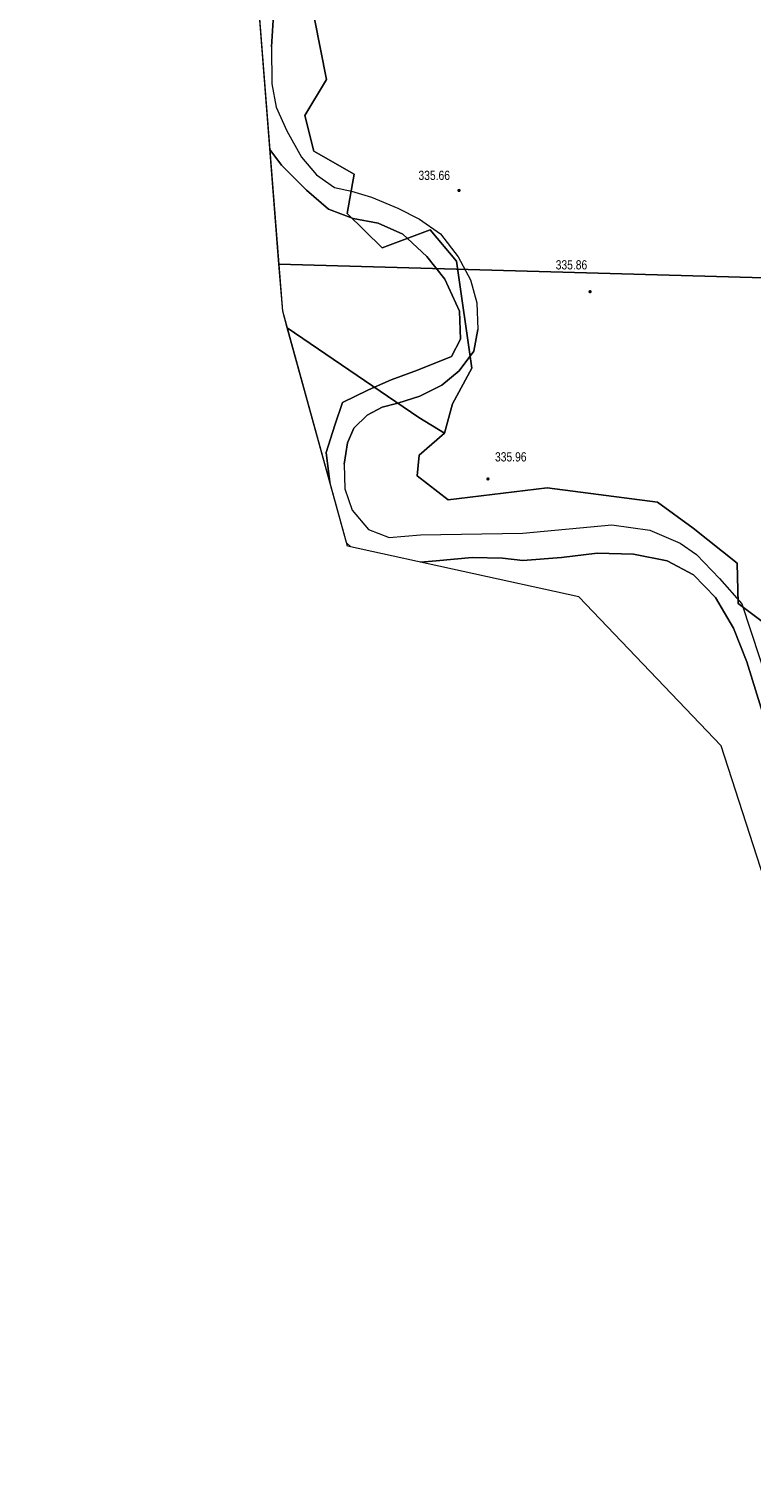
# Model space of a CAD drawing. Header units: metres. Extents: x 345144 to 348639, y 5629211 to 5635235.
# Tile 7 of 256: x 346437 to 346490, y 5629888 to 5629995. Entities that reach past the tile are written whole.
import ezdxf

# ---------------------------------------------------------------- set-up
doc = ezdxf.new("R2010")
doc.units = ezdxf.units.M
doc.header["$MEASUREMENT"] = 0
for name, color, linetype in [('028 Geländeform', 7, 'Continuous'), ('028 Geländeform Ausg.', 7, 'Continuous'), ('081-083 Topographie', 7, 'Continuous'), ('AX Flurstück', 7, 'Continuous'), ('Blatt', 7, 'Continuous'), ('Definitionslinie', 7, 'Continuous'), ('Gemeinde Lokation', 7, 'Continuous'), ('Ortsteil Lokation', 7, 'Continuous')]:
    doc.layers.add(name, color=color, linetype=linetype)
doc.styles.add('ARIAL', font='arial.ttf', dxfattribs={"height": 1})

# ---------------------------------------------------------------- blocks, each defined once
blk = doc.blocks.new('alk_043x_nrw')
h = blk.add_hatch(color=7)
edge = h.paths.add_edge_path(flags=0)
edge.add_arc((0, 0), 1, 180, 360, ccw=False)
edge.add_arc((0, 0), 1, 0, 180, ccw=False)

msp = doc.modelspace()

# ---------------------------------------------------------------- linework, layer by layer
at = {"layer": '081-083 Topographie', "color": 7, "linetype": 'Continuous', "lineweight": 5, "flags": 128}
for points in [[(346454.582, 5629995.814), (346454.435, 5629993.466), (346454.435, 5629993.466), (346454.452, 5629990.77), (346454.452, 5629990.77), (346454.768, 5629989.053), (346454.768, 5629989.053), (346455.573, 5629987.307), (346455.573, 5629987.307), (346456.633, 5629985.382), (346456.633, 5629985.382), (346457.735, 5629984.094), (346457.735, 5629984.094), (346459.055, 5629983.169), (346459.055, 5629983.169), (346460.299, 5629982.901), (346460.299, 5629982.901), (346461.761, 5629982.451), (346461.761, 5629982.451), (346463.698, 5629981.646), (346463.698, 5629981.646), (346465.271, 5629980.849), (346465.271, 5629980.849), (346466.826, 5629979.763), (346466.826, 5629979.763), (346468.115, 5629978.086), (346468.115, 5629978.086), (346469.009, 5629976.401), (346469.009, 5629976.401), (346469.488, 5629974.714), (346469.488, 5629974.714), (346469.558, 5629972.777), (346469.558, 5629972.777), (346469.251, 5629971.191), (346469.251, 5629971.191), (346468.189, 5629969.738), (346468.189, 5629969.738), (346466.915, 5629968.682), (346466.915, 5629968.682), (346465.313, 5629967.877), (346465.313, 5629967.877), (346463.689, 5629967.373), (346463.689, 5629967.373), (346462.538, 5629967.082), (346462.538, 5629967.082), (346461.459, 5629966.488), (346461.459, 5629966.488), (346460.482, 5629965.555), (346460.482, 5629965.555), (346460.014, 5629964.457), (346460.014, 5629964.457), (346459.773, 5629962.911), (346459.773, 5629962.911), (346459.803, 5629961.101), (346459.803, 5629961.101), (346460.343, 5629959.541), (346460.343, 5629959.541), (346461.541, 5629958.118), (346461.541, 5629958.118), (346463.066, 5629957.541), (346463.066, 5629957.541), (346465.354, 5629957.744), (346465.354, 5629957.744), (346472.845, 5629957.856), (346472.845, 5629957.856), (346479.381, 5629958.456), (346479.381, 5629958.456), (346482.161, 5629958.066), (346482.161, 5629958.066), (346484.38, 5629957.121), (346484.38, 5629957.121), (346485.567, 5629956.287), (346485.567, 5629956.287), (346487.259, 5629954.538), (346487.259, 5629954.538), (346488.897, 5629952.689), (346488.897, 5629952.689), (346498.075, 5629924.797)], [(346458.70687, 5629961.594495), (346458.441, 5629963.751), (346458.441, 5629963.751), (346459.09, 5629965.752), (346459.09, 5629965.752), (346459.63, 5629967.413), (346459.63, 5629967.413), (346461.487, 5629968.33), (346461.487, 5629968.33), (346461.973, 5629968.539), (346461.973, 5629968.539), (346463.198, 5629969.071), (346463.198, 5629969.071), (346465.143, 5629969.802), (346465.143, 5629969.802), (346467.632, 5629970.802), (346467.632, 5629970.802), (346468.281, 5629972.054), (346468.281, 5629972.054), (346468.214, 5629974.114), (346468.214, 5629974.114), (346467.132, 5629976.449), (346467.132, 5629976.449), (346465.818, 5629978.122), (346465.818, 5629978.122), (346464.394, 5629979.437), (346464.394, 5629979.437), (346464.052, 5629979.753), (346464.052, 5629979.753), (346462.249, 5629980.548), (346462.249, 5629980.548), (346460.43, 5629980.885), (346460.43, 5629980.885), (346458.625, 5629981.569), (346458.625, 5629981.569), (346457.008, 5629982.977), (346457.008, 5629982.977), (346455.174, 5629984.8), (346455.174, 5629984.8), (346454.327151, 5629985.944909)], [(346454.327151, 5629985.944909), (346455.174, 5629984.8), (346455.174, 5629984.8), (346457.008, 5629982.977), (346457.008, 5629982.977), (346458.625, 5629981.569), (346458.625, 5629981.569), (346460.43, 5629980.885), (346460.43, 5629980.885), (346462.249, 5629980.548), (346462.249, 5629980.548), (346464.052, 5629979.753), (346464.052, 5629979.753), (346464.394, 5629979.437), (346464.394, 5629979.437), (346465.818, 5629978.122), (346465.818, 5629978.122), (346467.132, 5629976.449), (346467.132, 5629976.449), (346468.214, 5629974.114), (346468.214, 5629974.114), (346468.281, 5629972.054), (346468.281, 5629972.054), (346467.632, 5629970.802), (346467.632, 5629970.802), (346465.143, 5629969.802), (346465.143, 5629969.802), (346463.198, 5629969.071), (346463.198, 5629969.071), (346461.973, 5629968.539), (346461.973, 5629968.539), (346461.487, 5629968.33), (346461.487, 5629968.33), (346459.63, 5629967.413), (346459.63, 5629967.413), (346459.09, 5629965.752), (346459.09, 5629965.752), (346458.441, 5629963.751), (346458.441, 5629963.751), (346458.70687, 5629961.594495)], [(346460.243985, 5629956.842998), (346459.933334, 5629957.145108)], [(346459.933334, 5629957.145108), (346460.243985, 5629956.842998)], [(346497.675, 5629921.285), (346489.267, 5629948.428), (346489.267, 5629948.428), (346488.294, 5629950.901), (346488.294, 5629950.901), (346486.96, 5629953.133), (346486.96, 5629953.133), (346485.363, 5629954.794), (346485.363, 5629954.794), (346483.418, 5629955.823), (346483.418, 5629955.823), (346480.949, 5629956.307), (346480.949, 5629956.307), (346478.308, 5629956.401), (346478.308, 5629956.401), (346475.684, 5629956.081), (346475.684, 5629956.081), (346472.848, 5629955.856), (346472.848, 5629955.856), (346471.357, 5629956.028), (346471.357, 5629956.028), (346469.145, 5629956.082), (346469.145, 5629956.082), (346466.508, 5629955.818), (346466.508, 5629955.818), (346465.356008, 5629955.723301)], [(346465.356008, 5629955.723301), (346466.508, 5629955.818), (346466.508, 5629955.818), (346469.145, 5629956.082), (346469.145, 5629956.082), (346471.357, 5629956.028), (346471.357, 5629956.028), (346472.848, 5629955.856), (346472.848, 5629955.856), (346475.684, 5629956.081), (346475.684, 5629956.081), (346478.308, 5629956.401), (346478.308, 5629956.401), (346480.949, 5629956.307), (346480.949, 5629956.307), (346483.418, 5629955.823), (346483.418, 5629955.823), (346485.363, 5629954.794), (346485.363, 5629954.794), (346486.96, 5629953.133), (346486.96, 5629953.133), (346488.294, 5629950.901), (346488.294, 5629950.901), (346489.267, 5629948.428), (346489.267, 5629948.428), (346497.675, 5629921.285)]]:
    msp.add_lwpolyline(points, dxfattribs=at)
at = {"layer": 'AX Flurstück', "color": 8, "linetype": 'Continuous', "lineweight": 13, "true_color": 0x808080, "flags": 128}
for points in [[(346465.228, 5629966.33), (346455.594, 5629972.887), (346455.257, 5629974.11), (346452.693, 5630006.744)], [(346490.778, 5629951.089), (346488.629, 5629952.701), (346488.551, 5629955.667), (346485.335, 5629958.224), (346482.708, 5629960.128), (346474.635, 5629961.17), (346467.38, 5629960.287), (346465.104, 5629962.059), (346465.245, 5629963.559), (346467.115, 5629965.17), (346467.69, 5629967.33), (346469.112, 5629969.933), (346467.987, 5629977.77), (346466.068, 5629980.063), (346462.543, 5629978.743), (346459.978, 5629981.274), (346460.489, 5629984.131), (346457.537, 5629985.822), (346456.889, 5629988.45), (346458.467, 5629991.078), (346457.593, 5629995.529)], [(346457.593, 5629995.529), (346458.467, 5629991.078), (346456.889, 5629988.45), (346457.537, 5629985.822), (346460.489, 5629984.131), (346459.978, 5629981.274), (346462.543, 5629978.743), (346466.068, 5629980.063), (346467.987, 5629977.77), (346469.112, 5629969.933), (346467.69, 5629967.33), (346467.115, 5629965.17), (346465.228, 5629966.33)], [(346493.949, 5629921.976), (346487.385, 5629942.29), (346476.963, 5629953.181), (346460.002, 5629956.896), (346455.594, 5629972.887), (346465.228, 5629966.33), (346467.115, 5629965.17), (346465.245, 5629963.559), (346465.104, 5629962.059), (346467.38, 5629960.287), (346474.635, 5629961.17), (346482.708, 5629960.128), (346485.335, 5629958.224), (346488.551, 5629955.667), (346488.629, 5629952.701), (346490.778, 5629951.089)]]:
    msp.add_lwpolyline(points, dxfattribs=at)
at = {"layer": 'Blatt', "color": 205, "linetype": 'Continuous', "lineweight": 5, "true_color": 0x873099, "flags": 128}
for points in [[(346846.805, 5629966.53), (346454.986, 5629977.564), (346452.693, 5630006.744), (346471.994, 5630041.761), (346439.525, 5630053.22), (346454.762, 5630069.712), (346455.132, 5630094.412), (346446.352, 5630127.723), (346437.277, 5630138.232), (346436.676, 5630185.787), (346463.512, 5630222.721), (346465.195, 5630227.353), (346853.841, 5630216.41), (346846.805, 5629966.53)], [(346455.257, 5629974.11), (346454.986, 5629977.564), (346846.805, 5629966.53), (346839.768, 5629716.655), (346545.423, 5629724.944), (346553.009, 5629741.407), (346555.722, 5629759.179), (346542.586, 5629803.842), (346517.253, 5629886.745), (346507.207, 5629901.793), (346493.949, 5629921.976), (346487.385, 5629942.29), (346476.963, 5629953.181), (346460.002, 5629956.896), (346455.257, 5629974.11)]]:
    msp.add_lwpolyline(points, dxfattribs=at)
at = {"layer": 'Definitionslinie', "color": 7, "linetype": 'Continuous', "lineweight": 5, "flags": 128}
for points in [[(346454.435, 5629993.466), (346454.582, 5629995.814)], [(346454.435, 5629993.466), (346454.452, 5629990.77)], [(346454.452, 5629990.77), (346454.768, 5629989.053)], [(346454.768, 5629989.053), (346455.573, 5629987.307)], [(346455.573, 5629987.307), (346456.633, 5629985.382)], [(346454.327151, 5629985.944909), (346455.174, 5629984.8)], [(346454.327151, 5629985.944909), (346455.174, 5629984.8)], [(346456.633, 5629985.382), (346457.735, 5629984.094)], [(346455.174, 5629984.8), (346457.008, 5629982.977)], [(346455.174, 5629984.8), (346457.008, 5629982.977)], [(346457.735, 5629984.094), (346459.055, 5629983.169)], [(346459.055, 5629983.169), (346460.299, 5629982.901)], [(346457.008, 5629982.977), (346458.625, 5629981.569)], [(346457.008, 5629982.977), (346458.625, 5629981.569)], [(346460.299, 5629982.901), (346461.761, 5629982.451)], [(346461.761, 5629982.451), (346463.698, 5629981.646)], [(346458.625, 5629981.569), (346460.43, 5629980.885)], [(346458.625, 5629981.569), (346460.43, 5629980.885)], [(346463.698, 5629981.646), (346465.271, 5629980.849)], [(346460.43, 5629980.885), (346462.249, 5629980.548)], [(346460.43, 5629980.885), (346462.249, 5629980.548)], [(346462.249, 5629980.548), (346464.052, 5629979.753)], [(346462.249, 5629980.548), (346464.052, 5629979.753)], [(346465.271, 5629980.849), (346466.826, 5629979.763)], [(346464.052, 5629979.753), (346464.394, 5629979.437)], [(346464.052, 5629979.753), (346464.394, 5629979.437), (346464.394, 5629979.437), (346465.818, 5629978.122)], [(346464.394, 5629979.437), (346465.818, 5629978.122)], [(346466.826, 5629979.763), (346468.115, 5629978.086)], [(346465.818, 5629978.122), (346467.132, 5629976.449)], [(346465.818, 5629978.122), (346467.132, 5629976.449)], [(346468.115, 5629978.086), (346469.009, 5629976.401)], [(346467.132, 5629976.449), (346468.214, 5629974.114)], [(346467.132, 5629976.449), (346468.214, 5629974.114)], [(346469.009, 5629976.401), (346469.488, 5629974.714)], [(346469.488, 5629974.714), (346469.558, 5629972.777)], [(346468.214, 5629974.114), (346468.281, 5629972.054)], [(346468.214, 5629974.114), (346468.281, 5629972.054)], [(346469.251, 5629971.191), (346469.558, 5629972.777)], [(346467.632, 5629970.802), (346468.281, 5629972.054)], [(346467.632, 5629970.802), (346468.281, 5629972.054)], [(346465.143, 5629969.802), (346467.632, 5629970.802)], [(346465.143, 5629969.802), (346467.632, 5629970.802)], [(346468.189, 5629969.738), (346469.251, 5629971.191)], [(346463.198, 5629969.071), (346465.143, 5629969.802)], [(346463.198, 5629969.071), (346465.143, 5629969.802)], [(346466.915, 5629968.682), (346468.189, 5629969.738)], [(346459.63, 5629967.413), (346461.487, 5629968.33)], [(346459.63, 5629967.413), (346461.487, 5629968.33)], [(346461.487, 5629968.33), (346461.973, 5629968.539)], [(346461.487, 5629968.33), (346461.973, 5629968.539)], [(346461.973, 5629968.539), (346463.198, 5629969.071)], [(346461.973, 5629968.539), (346463.198, 5629969.071)], [(346465.313, 5629967.877), (346466.915, 5629968.682)], [(346459.09, 5629965.752), (346459.63, 5629967.413)], [(346459.09, 5629965.752), (346459.63, 5629967.413)], [(346462.538, 5629967.082), (346463.689, 5629967.373)], [(346463.689, 5629967.373), (346465.313, 5629967.877)], [(346460.482, 5629965.555), (346461.459, 5629966.488)], [(346461.459, 5629966.488), (346462.538, 5629967.082)], [(346458.441, 5629963.751), (346459.09, 5629965.752)], [(346458.441, 5629963.751), (346459.09, 5629965.752)], [(346460.014, 5629964.457), (346460.482, 5629965.555)], [(346459.773, 5629962.911), (346460.014, 5629964.457)], [(346458.441, 5629963.751), (346458.70687, 5629961.594495)], [(346458.441, 5629963.751), (346458.70687, 5629961.594495)], [(346459.773, 5629962.911), (346459.803, 5629961.101)], [(346459.803, 5629961.101), (346460.343, 5629959.541)], [(346460.343, 5629959.541), (346461.541, 5629958.118)], [(346461.541, 5629958.118), (346463.066, 5629957.541)], [(346463.066, 5629957.541), (346465.354, 5629957.744)], [(346465.354, 5629957.744), (346472.845, 5629957.856)], [(346472.845, 5629957.856), (346479.381, 5629958.456)], [(346479.381, 5629958.456), (346482.161, 5629958.066)], [(346482.161, 5629958.066), (346484.38, 5629957.121)], [(346459.933334, 5629957.145108), (346460.243985, 5629956.842998)], [(346459.933334, 5629957.145108), (346460.243985, 5629956.842998)], [(346484.38, 5629957.121), (346485.567, 5629956.287)], [(346465.356008, 5629955.723301), (346466.508, 5629955.818)], [(346465.356008, 5629955.723301), (346466.508, 5629955.818)], [(346466.508, 5629955.818), (346469.145, 5629956.082)], [(346466.508, 5629955.818), (346469.145, 5629956.082)], [(346469.145, 5629956.082), (346471.357, 5629956.028)], [(346469.145, 5629956.082), (346471.357, 5629956.028)], [(346471.357, 5629956.028), (346472.848, 5629955.856)], [(346471.357, 5629956.028), (346472.848, 5629955.856)], [(346472.848, 5629955.856), (346475.684, 5629956.081)], [(346472.848, 5629955.856), (346475.684, 5629956.081)], [(346475.684, 5629956.081), (346478.308, 5629956.401)], [(346475.684, 5629956.081), (346478.308, 5629956.401)], [(346478.308, 5629956.401), (346480.949, 5629956.307)], [(346478.308, 5629956.401), (346480.949, 5629956.307)], [(346480.949, 5629956.307), (346483.418, 5629955.823)], [(346480.949, 5629956.307), (346483.418, 5629955.823)], [(346483.418, 5629955.823), (346485.363, 5629954.794)], [(346483.418, 5629955.823), (346485.363, 5629954.794)], [(346485.567, 5629956.287), (346487.259, 5629954.538)], [(346485.363, 5629954.794), (346486.96, 5629953.133)], [(346485.363, 5629954.794), (346486.96, 5629953.133)], [(346487.259, 5629954.538), (346488.897, 5629952.689)], [(346486.96, 5629953.133), (346488.294, 5629950.901)], [(346486.96, 5629953.133), (346488.294, 5629950.901)], [(346488.897, 5629952.689), (346498.075, 5629924.797)], [(346488.294, 5629950.901), (346489.267, 5629948.428)], [(346488.294, 5629950.901), (346489.267, 5629948.428)], [(346489.267, 5629948.428), (346497.675, 5629921.285)], [(346489.267, 5629948.428), (346497.675, 5629921.285)]]:
    msp.add_lwpolyline(points, dxfattribs=at)
at = {"layer": 'Gemeinde Lokation', "color": 7, "linetype": 'Continuous', "lineweight": 5, "flags": 128}
msp.add_lwpolyline([(346524.725, 5629585.077), (346530.715, 5629655.947), (346541.299, 5629715.996), (346553.009, 5629741.407), (346555.722, 5629759.179), (346542.586, 5629803.842), (346517.253, 5629886.745), (346507.207, 5629901.793), (346493.949, 5629921.976), (346487.385, 5629942.29), (346476.963, 5629953.181), (346460.002, 5629956.896), (346455.257, 5629974.11), (346452.693, 5630006.744), (346471.994, 5630041.761), (346439.525, 5630053.22)], dxfattribs=at)
at = {"layer": 'Ortsteil Lokation', "color": 7, "linetype": 'Continuous', "lineweight": 5, "flags": 128}
msp.add_lwpolyline([(346524.725, 5629585.077), (346530.715, 5629655.947), (346541.299, 5629715.996), (346553.009, 5629741.407), (346555.722, 5629759.179), (346542.586, 5629803.842), (346517.253, 5629886.745), (346507.207, 5629901.793), (346493.949, 5629921.976), (346487.385, 5629942.29), (346476.963, 5629953.181), (346460.002, 5629956.896), (346455.257, 5629974.11), (346452.693, 5630006.744), (346471.994, 5630041.761), (346439.525, 5630053.22)], dxfattribs=at)

# ---------------------------------------------------------------- block references
at = {"layer": '028 Geländeform', "xscale": 0.125, "yscale": 0.125}
for p, rotation in [((346468.174, 5629982.947), -2.326094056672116), ((346477.78, 5629975.535), -2.326667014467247), ((346470.298, 5629961.822), -2.326667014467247)]:
    msp.add_blockref('alk_043x_nrw', p, dxfattribs=dict(at, rotation=rotation))

# ---------------------------------------------------------------- texts
at = {"layer": '028 Geländeform Ausg.', "color": 44, "true_color": 0xb27500, "style": 'ARIAL', "width": 0.8}
for s, height, p in [('335.66', 0.6761367, (346465.204, 5629983.719)), ('335.86', 0.6761366, (346475.259, 5629977.166)), ('335.96', 0.6761367, (346470.813, 5629963.105))]:
    msp.add_text(s, height=height, dxfattribs=at).set_placement(p)

doc.saveas('drawing.dxf')
